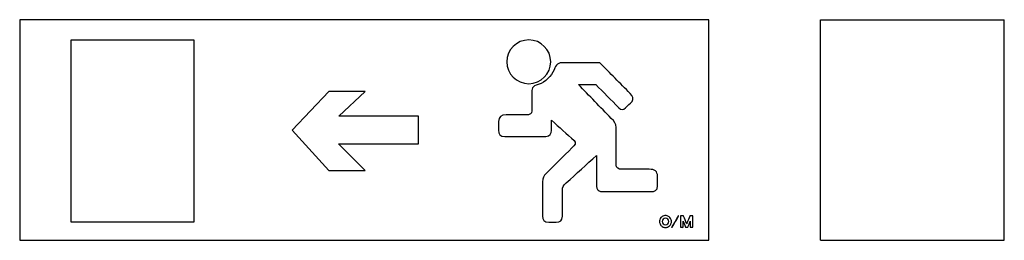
# Model space of a CAD drawing. Header units: millimetres. Extents: x -146 to 390, y -22 to 98.
import ezdxf

# ---------------------------------------------------------------- set-up
doc = ezdxf.new("R2010")
doc.units = ezdxf.units.MM

msp = doc.modelspace()

# ---------------------------------------------------------------- linework, layer by layer
at = {"color": 7, "linetype": 'Continuous', "lineweight": 25}
for p, q in [((229.24, 97.94), (-145.76, 97.94)), ((-145.76, 97.94), (-145.76, -22.06)), ((229.24, -22.06), (229.24, 97.94)), ((290.11, -22.06), (290.11, 97.94)), ((290.11, 97.94), (390.11, 97.94)), ((390.11, -22.06), (390.11, 97.94)), ((-117.85, 86.9), (-117.85, -12.1)), ((-50.85, 86.9), (-117.85, 86.9)), ((-50.85, -12.1), (-50.85, 86.9)), ((170.03, 74.42), (150.46, 74.42)), ((158.29, 62.71), (167.75, 62.71)), ((22.43, 58.91), (2.52, 37.89)), ((42.22, 58.91), (22.43, 58.91)), ((27.99, 45.38), (42.22, 58.91)), ((71.21, 45.38), (27.99, 45.38)), ((71.21, 30.5), (71.21, 45.38)), ((143.68, 37.7), (143.68, 43.23)), ((2.52, 37.89), (22.43, 15.9)), ((114.85, 42.6), (114.85, 37.9)), ((178.89, 18.82), (178.89, 39.33)), ((118.36, 34.4), (140.58, 34.4)), ((27.71, 30.5), (71.21, 30.5)), ((42.22, 15.9), (27.71, 30.5)), ((168.18, 24.15), (168.18, 8.14)), ((196.78, 16.57), (182.16, 16.57)), ((22.43, 15.9), (42.22, 15.9)), ((201.31, 7.54), (201.31, 12.67)), ((138.72, 9.79), (138.72, -8.9)), ((149.63, -8.87), (149.63, 5.17)), ((172.08, 4.46), (197.6, 4.46)), ((205.91, -8.61), (205.47, -8.61)), ((220.61, -14.86), (220.61, -8.84)), ((-117.85, -12.1), (-50.85, -12.1)), ((142.23, -12.17), (146.16, -12.17)), ((202.45, -11.78), (202.45, -11.92)), ((205.62, -15.09), (205.75, -15.09)), ((-145.76, -22.06), (229.24, -22.06)), ((290.11, -22.06), (390.11, -22.06))]:
    msp.add_line(p, q, dxfattribs=at)
for points in [[(131.32, 86.93), (124.74, 86.93), (119.38, 81.6), (119.38, 75.05)], [(143.25, 75.05), (143.25, 81.6), (137.93, 86.93), (131.32, 86.93)], [(119.38, 75.05), (119.38, 68.47), (124.74, 63.14), (131.32, 63.14)], [(131.32, 63.14), (137.93, 63.14), (143.25, 68.47), (143.25, 75.05)], [(145.1, 70.72), (143.51, 67.13), (140.6, 64.08), (136.47, 62.71)], [(150.46, 74.42), (147.52, 74.79), (145.76, 73.57), (145.1, 70.72)], [(186.49, 57.81), (181, 63.34), (175.53, 68.9), (170.03, 74.42)], [(136.47, 62.71), (133.03, 61.89), (132.74, 60.32), (132.97, 57.59)], [(176.21, 44.26), (170.23, 50.41), (164.25, 56.56), (158.29, 62.71)], [(167.75, 62.71), (171.94, 58.5), (176.12, 54.25), (180.31, 50.01)], [(132.97, 57.59), (132.97, 54.51), (132.94, 51.43), (132.97, 48.36)], [(187.52, 53.49), (188.49, 54.77), (188, 56.22), (186.49, 57.81)], [(132.97, 48.36), (133, 46.82), (131.92, 46.08), (129.67, 46.11)], [(180.31, 50.01), (181.57, 48.93), (182.79, 48.61), (184.01, 50.01)], [(184.01, 50.01), (185.18, 51.18), (186.35, 52.32), (187.52, 53.49)], [(118.98, 46.11), (116.33, 46.19), (114.97, 45.02), (114.85, 42.6)], [(129.67, 46.11), (126.1, 46.14), (122.54, 46.11), (118.98, 46.11)], [(143.68, 43.23), (147.78, 39.53), (151.91, 35.85), (156.01, 32.15)], [(178.89, 39.33), (178.77, 41.38), (177.98, 42.52), (176.21, 44.26)], [(114.85, 37.9), (114.82, 35.82), (115.65, 34.4), (118.36, 34.4)], [(140.58, 34.4), (143, 34.63), (143.59, 36), (143.68, 37.7)], [(154.79, 28.25), (150.12, 23.6), (145.45, 18.96), (140.8, 14.29)], [(156.01, 32.15), (157.07, 30.95), (156.64, 29.67), (154.79, 28.25)], [(151.71, 9.16), (157.18, 14.18), (162.68, 19.16), (168.18, 24.15)], [(182.16, 16.57), (179.8, 16.4), (179.03, 17.39), (178.89, 18.82)], [(201.31, 12.67), (201.45, 15.51), (199.77, 16.63), (196.78, 16.57)], [(140.8, 14.29), (139.32, 12.92), (138.89, 11.81), (138.72, 9.79)], [(149.63, 5.17), (149.61, 7.05), (149.86, 7.34), (151.71, 9.16)], [(168.18, 8.14), (168.06, 5.29), (169.54, 4.23), (172.08, 4.46)], [(197.6, 4.46), (199.71, 4.46), (201.51, 4.8), (201.31, 7.54)], [(138.72, -8.9), (138.87, -10.98), (139.69, -12.12), (142.23, -12.17)], [(146.16, -12.17), (148.24, -12.17), (149.63, -11.55), (149.63, -8.87)], [(203.26, -9.72), (202.96, -10.04), (202.75, -10.43), (202.61, -10.85)], [(203.64, -9.35), (203.51, -9.46), (203.38, -9.58), (203.26, -9.72)], [(204.35, -8.9), (204.09, -9.02), (203.86, -9.17), (203.64, -9.35)], [(205.69, -10.02), (204.68, -10.02), (203.88, -10.81), (203.86, -11.85)], [(205.26, -8.64), (204.94, -8.68), (204.64, -8.77), (204.35, -8.9)], [(205.47, -8.61), (205.4, -8.62), (205.33, -8.63), (205.26, -8.64)], [(207.52, -11.85), (207.53, -10.83), (206.74, -10.03), (205.69, -10.02)], [(206.12, -8.64), (206.05, -8.63), (205.98, -8.62), (205.91, -8.61)], [(207.04, -8.91), (206.75, -8.77), (206.44, -8.68), (206.12, -8.64)], [(207.74, -9.35), (207.53, -9.17), (207.29, -9.02), (207.04, -8.91)], [(208.12, -9.71), (208, -9.58), (207.88, -9.46), (207.74, -9.35)], [(208.77, -10.85), (208.63, -10.42), (208.42, -10.04), (208.12, -9.71)], [(212.64, -8.83), (211.49, -10.79), (210.33, -12.75), (209.17, -14.7)], [(210.44, -13.06), (211.24, -11.71), (212.04, -10.35), (212.84, -9)], [(212.75, -8.71), (212.71, -8.74), (212.67, -8.79), (212.64, -8.83)], [(212.85, -8.69), (212.81, -8.7), (212.77, -8.69), (212.75, -8.71)], [(212.84, -9), (212.84, -8.99), (212.85, -8.97), (212.85, -8.96)], [(212.85, -8.96), (212.85, -8.87), (212.85, -8.79), (212.85, -8.69)], [(213.91, -8.81), (213.89, -8.84), (213.87, -8.86), (213.87, -8.9)], [(213.87, -8.9), (213.87, -10.83), (213.87, -12.76), (213.87, -14.69)], [(214.18, -8.69), (214.07, -8.69), (213.98, -8.72), (213.91, -8.81)], [(215.37, -8.7), (214.97, -8.7), (214.58, -8.7), (214.18, -8.69)], [(215.43, -8.72), (215.41, -8.71), (215.4, -8.7), (215.37, -8.7)], [(215.59, -8.98), (215.55, -8.89), (215.51, -8.79), (215.43, -8.72)], [(217.23, -13), (216.68, -11.66), (216.14, -10.32), (215.59, -8.98)], [(218.96, -8.86), (218.42, -10.15), (217.89, -11.44), (217.37, -12.73)], [(219.09, -8.7), (219.05, -8.76), (218.98, -8.8), (218.96, -8.86)], [(219.14, -8.7), (219.12, -8.7), (219.1, -8.7), (219.09, -8.7)], [(220.44, -8.7), (220.01, -8.7), (219.57, -8.7), (219.14, -8.7)], [(220.49, -8.72), (220.48, -8.71), (220.46, -8.7), (220.44, -8.7)], [(220.61, -8.84), (220.57, -8.8), (220.53, -8.76), (220.49, -8.72)], [(202.46, -11.75), (202.46, -11.76), (202.46, -11.77), (202.45, -11.78)], [(202.45, -11.92), (202.46, -11.98), (202.46, -12.04), (202.47, -12.11)], [(202.5, -11.35), (202.47, -11.48), (202.47, -11.62), (202.46, -11.75)], [(202.47, -12.11), (202.48, -12.3), (202.51, -12.5), (202.56, -12.69)], [(202.61, -10.85), (202.56, -11.01), (202.53, -11.18), (202.5, -11.35)], [(202.56, -12.69), (202.65, -13.02), (202.79, -13.32), (202.97, -13.61)], [(202.97, -13.61), (203.13, -13.86), (203.32, -14.08), (203.54, -14.27)], [(203.54, -14.27), (203.81, -14.51), (204.1, -14.69), (204.42, -14.83)], [(203.86, -11.85), (203.88, -12.88), (204.67, -13.68), (205.69, -13.68)], [(204.42, -14.83), (204.67, -14.94), (204.93, -15.02), (205.2, -15.05)], [(205.2, -15.05), (205.33, -15.07), (205.46, -15.08), (205.58, -15.09)], [(205.58, -15.09), (205.6, -15.09), (205.61, -15.09), (205.62, -15.09)], [(205.69, -13.68), (206.71, -13.68), (207.52, -12.9), (207.52, -11.85)], [(205.75, -15.09), (205.77, -15.09), (205.78, -15.09), (205.79, -15.09)], [(205.79, -15.09), (205.92, -15.08), (206.05, -15.07), (206.18, -15.05)], [(206.18, -15.05), (206.45, -15.02), (206.71, -14.94), (206.97, -14.83)], [(206.97, -14.83), (207.29, -14.69), (207.59, -14.5), (207.85, -14.26)], [(207.85, -14.26), (208.07, -14.07), (208.26, -13.85), (208.42, -13.6)], [(208.42, -13.6), (208.53, -13.44), (208.61, -13.27), (208.69, -13.09)], [(208.69, -13.09), (208.78, -12.86), (208.85, -12.62), (208.89, -12.37)], [(208.89, -11.36), (208.87, -11.18), (208.83, -11.02), (208.77, -10.85)], [(208.93, -11.83), (208.93, -11.67), (208.91, -11.52), (208.89, -11.36)], [(208.89, -12.37), (208.92, -12.19), (208.93, -12.01), (208.93, -11.83)], [(209.17, -14.7), (209.17, -14.71), (209.16, -14.72), (209.16, -14.73)], [(209.16, -14.73), (209.16, -14.82), (209.16, -14.91), (209.16, -15.01)], [(209.16, -15.01), (209.19, -15), (209.23, -15.01), (209.26, -14.99)], [(209.26, -14.99), (209.3, -14.96), (209.34, -14.92), (209.36, -14.88)], [(209.36, -14.88), (209.72, -14.27), (210.08, -13.67), (210.44, -13.06)], [(213.87, -14.69), (213.87, -14.81), (213.89, -14.9), (213.99, -14.98)], [(213.99, -14.98), (214.02, -14.99), (214.03, -15), (214.06, -15)], [(214.06, -15), (214.37, -15), (214.68, -15), (214.98, -15.01)], [(214.98, -15.01), (215.1, -15.01), (215.18, -14.98), (215.25, -14.89)], [(215.25, -14.89), (215.27, -14.86), (215.28, -14.84), (215.28, -14.81)], [(215.28, -11.68), (215.3, -11.69), (215.3, -11.7), (215.31, -11.71)], [(215.31, -11.71), (215.48, -12.13), (215.65, -12.55), (215.82, -12.97)], [(216.73, -15), (216.73, -15), (216.75, -15), (216.76, -15)], [(216.76, -15), (217.08, -15), (217.41, -15), (217.73, -15)], [(217.24, -13.03), (217.24, -13.02), (217.23, -13.01), (217.23, -13)], [(217.37, -12.73), (217.33, -12.83), (217.28, -12.93), (217.24, -13.03)], [(217.73, -15), (217.75, -15), (217.76, -15), (217.77, -14.99)], [(217.77, -14.99), (217.84, -14.93), (217.91, -14.86), (217.94, -14.77)], [(217.94, -14.77), (217.95, -14.73), (217.97, -14.69), (217.98, -14.65)], [(217.98, -14.65), (218.37, -13.7), (218.76, -12.76), (219.15, -11.81)], [(219.15, -11.81), (219.17, -11.77), (219.18, -11.74), (219.2, -11.7)], [(219.2, -11.7), (219.2, -11.7), (219.21, -11.7), (219.21, -11.7)], [(219.21, -14.68), (219.2, -14.8), (219.22, -14.9), (219.33, -14.97)], [(219.33, -14.97), (219.33, -14.97), (219.33, -14.98), (219.33, -14.98)], [(219.33, -14.98), (219.35, -14.99), (219.37, -15), (219.39, -15)], [(219.39, -15), (219.74, -15), (220.09, -15), (220.44, -15)], [(220.44, -15), (220.46, -15), (220.48, -14.99), (220.5, -14.98)], [(220.5, -14.98), (220.54, -14.94), (220.57, -14.9), (220.61, -14.86)]]:
    msp.add_open_spline(points, degree=3, dxfattribs=at)
for points, knots in [([(215.28, -14.81), (215.28, -13.78), (215.28, -12.75), (215.28, -11.73), (215.28, -11.71), (215.28, -11.7), (215.28, -11.68)], [20, 20, 20, 20, 21, 21, 21, 22, 22, 22, 22]), ([(215.82, -12.97), (216.08, -13.6), (216.34, -14.22), (216.6, -14.84), (216.62, -14.9), (216.68, -14.95), (216.73, -15)], [16, 16, 16, 16, 17, 17, 17, 18, 18, 18, 18]), ([(219.21, -11.7), (219.21, -11.72), (219.21, -11.74), (219.21, -11.75), (219.21, -12.73), (219.21, -13.71), (219.21, -14.68)], [6, 6, 6, 6, 7, 7, 7, 8, 8, 8, 8])]:
    msp.add_open_spline(points, degree=3, knots=knots, dxfattribs=at)

doc.saveas('drawing.dxf')
